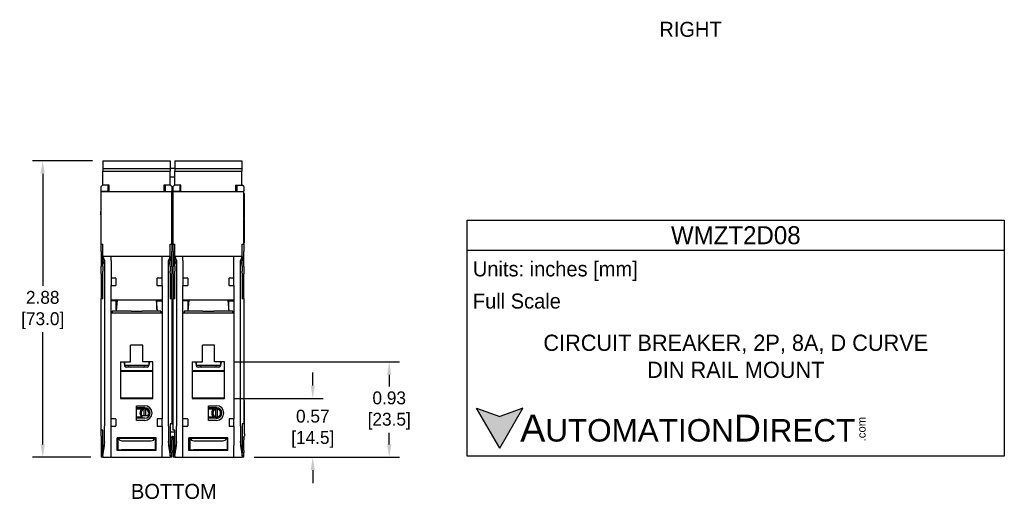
# Model space of a CAD drawing. Header units: inches. Extents: x 639.8 to 649.6, y 477.2 to 487.7.
# Tile 1 of 10: x 639.8 to 649.3, y 477.2 to 481.9. Entities that reach past the tile are written whole.
import ezdxf

# ---------------------------------------------------------------- set-up
doc = ezdxf.new("R2010")
doc.units = ezdxf.units.IN
doc.header["$LTSCALE"] = 8
doc.header["$MEASUREMENT"] = 0
doc.layers.add('Dimensions', color=140, linetype='Continuous')
doc.layers.add('Text', color=140, linetype='Continuous')
doc.styles.add('\\M+2ABAC\\M+2A6A11', font='txt')
doc.dimstyles.get("Standard").update_dxf_attribs({"dimtxt": 0.125, "dimasz": 0.125, "dimexe": 0.1, "dimexo": 0.1, "dimgap": 0.05, "dimtad": 0, "dimtih": 1, "dimtoh": 1, "dimzin": 0, "dimdsep": 46, "dimtxsty": 'Standard', "dimcen": 0, "dimclrd": 256, "dimclre": 256, "dimclrt": 256, "dimadec": 0, "dimazin": 0, "dimtfac": 1, "dimtofl": 0, "dimtmove": 0, "dimatfit": 3, "dimfxl": 0, "dimtolj": 1, "dimtzin": 0, "dimarcsym": 0})

# ---------------------------------------------------------------- blocks, each defined once
blk = doc.blocks.new('*D0')
at = {"layer": 'DEFPOINTS', "color": 0}
for p in [(639.9929, 480.4965), (640.5771, 480.4965), (640.5613, 477.6209)]:
    blk.add_point(p, dxfattribs=at)
at = {"layer": 'Dimensions', "lineweight": -2}
for p, q in [((640.4771, 480.4965), (639.8929, 480.4965)), ((639.9929, 480.3715), (639.9929, 479.2837)), ((639.9929, 477.7459), (639.9929, 478.8337)), ((640.4613, 477.6209), (639.8929, 477.6209))]:
    blk.add_line(p, q, dxfattribs=at)
at = {"layer": 'Dimensions'}
for points in [[(639.972, 480.3715), (640.0137, 480.3715), (639.9929, 480.4965)], [(639.972, 477.7459), (640.0137, 477.7459), (639.9929, 477.6209)]]:
    blk.add_solid(points, dxfattribs=at)
at = {"layer": 'Dimensions', "char_height": 0.125, "attachment_point": 5}
for s, insert in [('\\A1;2.88', (639.9929, 479.1712)), ('\\A1;[73.0]', (639.9929, 478.9462))]:
    blk.add_mtext(s, dxfattribs=dict(at, insert=insert))
blk = doc.blocks.new('*D1')
at = {"layer": 'DEFPOINTS', "color": 0}
for p in [(641.7582, 478.1917), (642.6131, 478.1917), (641.9432, 477.6209)]:
    blk.add_point(p, dxfattribs=at)
at = {"layer": 'Dimensions', "lineweight": -2}
for p, q in [((642.6131, 478.3167), (642.6131, 478.4417)), ((641.8582, 478.1917), (642.7131, 478.1917)), ((642.0432, 477.6209), (642.7131, 477.6209)), ((642.6131, 477.4959), (642.6131, 477.3709))]:
    blk.add_line(p, q, dxfattribs=at)
at = {"layer": 'Dimensions'}
for points in [[(642.5923, 478.3167), (642.6339, 478.3167), (642.6131, 478.1917)], [(642.5923, 477.4959), (642.6339, 477.4959), (642.6131, 477.6209)]]:
    blk.add_solid(points, dxfattribs=at)
at = {"layer": 'Dimensions', "char_height": 0.125, "attachment_point": 5}
for s, insert in [('\\A1;0.57', (642.6131, 478.0188)), ('\\A1;[14.5]', (642.6131, 477.7938))]:
    blk.add_mtext(s, dxfattribs=dict(at, insert=insert))
blk = doc.blocks.new('*D2')
at = {"layer": 'DEFPOINTS', "color": 0}
for p in [(641.7582, 478.5461), (643.3546, 478.5461), (641.9432, 477.6209)]:
    blk.add_point(p, dxfattribs=at)
at = {"layer": 'Dimensions', "lineweight": -2}
for p, q in [((641.8582, 478.5461), (643.4546, 478.5461)), ((643.3546, 478.4211), (643.3546, 478.3085)), ((643.3546, 477.7459), (643.3546, 477.8585)), ((642.0432, 477.6209), (643.4546, 477.6209))]:
    blk.add_line(p, q, dxfattribs=at)
at = {"layer": 'Dimensions'}
for points in [[(643.3338, 478.4211), (643.3754, 478.4211), (643.3546, 478.5461)], [(643.3338, 477.7459), (643.3754, 477.7459), (643.3546, 477.6209)]]:
    blk.add_solid(points, dxfattribs=at)
at = {"layer": 'Dimensions', "char_height": 0.125, "attachment_point": 5}
for s, insert in [('\\A1;0.93', (643.3546, 478.196)), ('\\A1;[23.5]', (643.3546, 477.971))]:
    blk.add_mtext(s, dxfattribs=dict(at, insert=insert))

msp = doc.modelspace()

# ---------------------------------------------------------------- hatches: boundary and pattern name
at = {"layer": 'Text'}
msp.add_hatch(color=256, dxfattribs=at).paths.add_polyline_path([(644.4268, 477.7085), (644.6515, 478.0976), (644.4268, 478.0158), (644.2021, 478.0976)])

# ---------------------------------------------------------------- linework, layer by layer
for p, q in [((640.5771, 480.4965), (640.5771, 480.4224)), ((640.5771, 480.4965), (641.2286, 480.4965)), ((640.5771, 480.4224), (640.5771, 480.3947)), ((640.5771, 480.4224), (641.2286, 480.4224)), ((641.2286, 480.4965), (641.2286, 480.4224)), ((641.2286, 480.4261), (641.2739, 480.4261)), ((641.2286, 480.4224), (641.2286, 480.3947)), ((641.2739, 480.4965), (641.9255, 480.4965)), ((641.2739, 480.4965), (641.2739, 480.4224)), ((641.2739, 480.4224), (641.9255, 480.4224)), ((641.2739, 480.4224), (641.2739, 480.3947)), ((641.9255, 480.4965), (641.9255, 480.4224)), ((641.9255, 480.4224), (641.9255, 480.3947)), ((640.5771, 480.3947), (641.2286, 480.3947)), ((640.5771, 480.2598), (640.5771, 480.3947)), ((641.2286, 480.2598), (641.2286, 480.3947)), ((641.2286, 480.3395), (641.2739, 480.3395)), ((641.2739, 480.3947), (641.9255, 480.3947)), ((641.2739, 480.2598), (641.2739, 480.3947)), ((641.9255, 480.2598), (641.9255, 480.3947)), ((640.5613, 480.2469), (640.5771, 480.2626)), ((640.5613, 480.206), (640.5613, 480.2469)), ((640.6361, 480.2598), (640.5771, 480.2598)), ((640.6282, 480.206), (640.6282, 480.2598)), ((640.6361, 480.2528), (640.6282, 480.2528)), ((640.6361, 480.1996), (640.6361, 480.2598)), ((641.1676, 480.2598), (641.1676, 480.1996)), ((641.2286, 480.2598), (641.1676, 480.2598)), ((641.1794, 480.2547), (641.1676, 480.2547)), ((641.1794, 480.2598), (641.1794, 480.206)), ((641.2463, 480.2469), (641.2286, 480.2646)), ((641.2463, 480.2469), (641.2463, 480.206)), ((641.2582, 480.2469), (641.2739, 480.2626)), ((641.2582, 480.206), (641.2582, 480.2469)), ((641.333, 480.2598), (641.2739, 480.2598)), ((641.3251, 480.206), (641.3251, 480.2598)), ((641.333, 480.2528), (641.3251, 480.2528)), ((641.333, 480.1996), (641.333, 480.2598)), ((641.8645, 480.2598), (641.8645, 480.1996)), ((641.8645, 480.2598), (641.9255, 480.2598)), ((641.8763, 480.2547), (641.8645, 480.2547)), ((641.8763, 480.2598), (641.8763, 480.206)), ((641.9432, 480.2469), (641.9255, 480.2646)), ((641.9432, 480.2469), (641.9432, 480.206)), ((640.5554, 480.1583), (640.5554, 480.0061)), ((640.5613, 480.1583), (640.5554, 480.1583)), ((640.5613, 480.1996), (640.5613, 480.206)), ((640.5613, 480.1996), (641.2463, 480.1996)), ((640.5613, 480.1209), (640.5613, 480.1996)), ((640.5613, 480.1996), (640.5613, 480.1996)), ((640.6282, 480.1996), (640.5613, 480.1996)), ((640.5613, 479.6878), (640.5613, 480.1209)), ((640.6282, 480.1996), (640.6282, 480.206)), ((640.6282, 480.1996), (640.6282, 480.1996)), ((641.1794, 480.1996), (641.1794, 480.206)), ((641.2463, 480.1996), (641.2463, 480.206)), ((641.2463, 480.1209), (641.2463, 480.1996)), ((641.2463, 480.1799), (641.2523, 480.1799)), ((641.2463, 479.6878), (641.2463, 480.1209)), ((641.2523, 479.9738), (641.2523, 480.1799)), ((641.2582, 480.1583), (641.2523, 480.1583)), ((641.2582, 480.1996), (641.2582, 480.206)), ((641.2582, 480.1996), (641.9432, 480.1996)), ((641.2582, 480.1209), (641.2582, 480.1996)), ((641.3251, 480.1996), (641.2582, 480.1996)), ((641.2582, 480.1996), (641.2582, 480.1996)), ((641.2582, 479.6878), (641.2582, 480.1209)), ((641.3251, 480.1996), (641.3251, 480.206)), ((641.3251, 480.1996), (641.3251, 480.1996)), ((641.8763, 480.1996), (641.8763, 480.206)), ((641.9432, 480.1996), (641.9432, 480.206)), ((641.9432, 480.1209), (641.9432, 480.1996)), ((641.9432, 480.1799), (641.9491, 480.1799)), ((641.9432, 479.6878), (641.9432, 480.1209)), ((641.9491, 479.9437), (641.9491, 480.1799)), ((640.5554, 479.9738), (640.5554, 480.0061)), ((640.5613, 480.0061), (640.5554, 480.0061)), ((640.5554, 479.9738), (640.5554, 479.9437)), ((640.5613, 479.9738), (640.5554, 479.9738)), ((640.5613, 479.9437), (640.5554, 479.9437)), ((640.5554, 479.9358), (640.5554, 479.6996)), ((640.5613, 479.9358), (640.5554, 479.9358)), ((641.2463, 479.9437), (641.2582, 479.9437)), ((641.2582, 479.9358), (641.2463, 479.9358)), ((641.2582, 480.0061), (641.2523, 480.0061)), ((641.2582, 479.9738), (641.2523, 479.9738)), ((641.9432, 479.9437), (641.9491, 479.9437)), ((641.9432, 479.9358), (641.9491, 479.9358)), ((641.9491, 479.6996), (641.9491, 479.9358)), ((640.5613, 479.6996), (640.5554, 479.6996)), ((640.5613, 479.6169), (640.5613, 479.6878)), ((640.5613, 479.6878), (640.5771, 479.6878)), ((640.5771, 479.5697), (640.5771, 479.6878)), ((641.2306, 479.5697), (641.2306, 479.6878)), ((641.2306, 479.6878), (641.2463, 479.6878)), ((641.2582, 479.6996), (641.2463, 479.6996)), ((641.2463, 479.6878), (641.2463, 479.6169)), ((641.2582, 479.6169), (641.2582, 479.6878)), ((641.2582, 479.6878), (641.2739, 479.6878)), ((641.2739, 479.5697), (641.2739, 479.6878)), ((641.9274, 479.6878), (641.9432, 479.6878)), ((641.9274, 479.5697), (641.9274, 479.6878)), ((641.9432, 479.6996), (641.9491, 479.6996)), ((641.9432, 479.6878), (641.9432, 479.6169)), ((640.5613, 479.6169), (640.5613, 479.4725)), ((641.2306, 479.5697), (640.5771, 479.5697)), ((640.5771, 479.5697), (640.5771, 479.5695)), ((640.5771, 479.5669), (640.5771, 479.5695)), ((640.5771, 479.55), (640.5771, 479.5669)), ((640.5771, 479.5669), (640.5928, 479.5295)), ((640.5771, 479.4752), (640.5771, 479.55)), ((640.5771, 479.55), (640.5772, 479.5275)), ((640.6558, 479.5295), (640.6558, 479.5695)), ((641.1519, 479.5295), (641.1519, 479.5695)), ((641.2306, 479.5669), (641.2148, 479.5295)), ((641.2306, 479.55), (641.2304, 479.5275)), ((641.2306, 479.5697), (641.2306, 479.5695)), ((641.2306, 479.5669), (641.2306, 479.5695)), ((641.2306, 479.5669), (641.2306, 479.55)), ((641.2306, 479.4752), (641.2306, 479.55)), ((641.2463, 479.4725), (641.2463, 479.6169)), ((641.2582, 479.6169), (641.2582, 479.4725)), ((641.9274, 479.5697), (641.2739, 479.5697)), ((641.2739, 479.5697), (641.2739, 479.5695)), ((641.2739, 479.5669), (641.2739, 479.5695)), ((641.2739, 479.5669), (641.2897, 479.5295)), ((641.2739, 479.55), (641.2739, 479.5669)), ((641.2739, 479.55), (641.2741, 479.5275)), ((641.2739, 479.4752), (641.2739, 479.55)), ((641.3526, 479.5295), (641.3526, 479.5695)), ((641.8487, 479.5295), (641.8487, 479.5695)), ((641.9274, 479.5669), (641.9117, 479.5295)), ((641.9274, 479.55), (641.9273, 479.5275)), ((641.9274, 479.5697), (641.9274, 479.5695)), ((641.9274, 479.5669), (641.9274, 479.5695)), ((641.9274, 479.5669), (641.9274, 479.55)), ((641.9274, 479.4752), (641.9274, 479.55)), ((641.9432, 479.4725), (641.9432, 479.6169)), ((640.5613, 479.3999), (640.5613, 479.4725)), ((640.5771, 479.4752), (640.5771, 479.4259)), ((640.5772, 479.5275), (640.5928, 479.4905)), ((640.5928, 479.5295), (640.5928, 479.3344)), ((640.6558, 479.5295), (640.6558, 479.3571)), ((641.1519, 479.3571), (641.1519, 479.5295)), ((641.2148, 479.3344), (641.2148, 479.5295)), ((641.2148, 479.4905), (641.2304, 479.5275)), ((641.2306, 479.4752), (641.2306, 479.4259)), ((641.2463, 479.4725), (641.2463, 479.3999)), ((641.2582, 479.3999), (641.2582, 479.4725)), ((641.2739, 479.4752), (641.2739, 479.4259)), ((641.2741, 479.5275), (641.2897, 479.4905)), ((641.2897, 479.5295), (641.2897, 479.3344)), ((641.3526, 479.5295), (641.3526, 479.3571)), ((641.8487, 479.3571), (641.8487, 479.5295)), ((641.9117, 479.3344), (641.9117, 479.5295)), ((641.9117, 479.4905), (641.9273, 479.5275)), ((641.9274, 479.4752), (641.9274, 479.4259)), ((641.9432, 479.4725), (641.9432, 479.3999)), ((640.5613, 479.3999), (640.5613, 479.1624)), ((640.5771, 479.4053), (640.5771, 479.4259)), ((640.5771, 479.1563), (640.5771, 479.4053)), ((640.6559, 479.3571), (640.6558, 479.3571)), ((640.703, 479.3571), (640.6559, 479.3571)), ((640.703, 479.3571), (640.703, 479.2862)), ((641.1517, 479.3571), (641.1046, 479.3571)), ((641.1046, 479.2862), (641.1046, 479.3571)), ((641.1517, 479.3571), (641.1519, 479.3571)), ((641.2306, 479.4053), (641.2306, 479.4259)), ((641.2306, 479.4053), (641.2306, 479.1563)), ((641.2463, 479.1624), (641.2463, 479.3999)), ((641.2582, 479.3999), (641.2582, 479.1624)), ((641.2739, 479.4053), (641.2739, 479.4259)), ((641.2739, 479.1563), (641.2739, 479.4053)), ((641.3528, 479.3571), (641.3526, 479.3571)), ((641.3999, 479.3571), (641.3528, 479.3571)), ((641.3999, 479.3571), (641.3999, 479.2862)), ((641.8015, 479.2862), (641.8015, 479.3571)), ((641.8486, 479.3571), (641.8015, 479.3571)), ((641.8486, 479.3571), (641.8487, 479.3571)), ((641.9274, 479.4053), (641.9274, 479.4259)), ((641.9274, 479.4053), (641.9274, 479.1563)), ((641.9432, 479.1624), (641.9432, 479.3999)), ((640.5928, 479.3344), (640.5928, 477.9232)), ((640.6558, 479.3344), (640.6558, 479.2862)), ((640.6558, 477.9949), (640.6558, 479.2862)), ((640.6558, 479.2862), (640.703, 479.2862)), ((641.1046, 479.2862), (641.1519, 479.2862)), ((641.1519, 479.2862), (641.1519, 479.3344)), ((641.1519, 479.2862), (641.1519, 477.9949)), ((641.2148, 477.9232), (641.2148, 479.3344)), ((641.2897, 479.3344), (641.2897, 477.9232)), ((641.3526, 479.3344), (641.3526, 479.2862)), ((641.3526, 477.9949), (641.3526, 479.2862)), ((641.3526, 479.2862), (641.3999, 479.2862)), ((641.8015, 479.2862), (641.8487, 479.2862)), ((641.8487, 479.2862), (641.8487, 479.3344)), ((641.8487, 479.2862), (641.8487, 477.9949)), ((641.9117, 477.9232), (641.9117, 479.3344)), ((640.5613, 479.1563), (640.5613, 479.1624)), ((641.2463, 479.1624), (641.2463, 479.1563)), ((641.2582, 479.1563), (641.2582, 479.1624)), ((641.9432, 479.1624), (641.9432, 479.1563)), ((640.5613, 477.8847), (640.5613, 479.1563)), ((640.5771, 479.1563), (640.5613, 479.1563)), ((641.1519, 479.1445), (640.6558, 479.1445)), ((640.707, 479.1374), (640.6558, 479.1374)), ((640.7149, 479.1445), (640.7056, 479.0382)), ((640.707, 479.1445), (640.707, 479.1374)), ((640.707, 479.0539), (640.707, 479.1374)), ((641.0928, 479.1445), (641.1021, 479.0382)), ((641.1007, 479.1374), (641.1007, 479.1445)), ((641.1007, 479.0539), (641.1007, 479.1374)), ((641.1007, 479.1374), (641.1519, 479.1374)), ((641.2463, 479.1563), (641.2306, 479.1563)), ((641.2463, 479.1563), (641.2463, 477.9437)), ((641.2739, 479.1563), (641.2582, 479.1563)), ((641.2582, 477.8847), (641.2582, 479.1563)), ((641.8487, 479.1445), (641.3526, 479.1445)), ((641.4038, 479.1374), (641.3526, 479.1374)), ((641.4117, 479.1445), (641.4024, 479.0382)), ((641.4038, 479.1445), (641.4038, 479.1374)), ((641.4038, 479.0539), (641.4038, 479.1374)), ((641.7896, 479.1445), (641.7989, 479.0382)), ((641.7975, 479.1374), (641.7975, 479.1445)), ((641.7975, 479.1374), (641.8487, 479.1374)), ((641.7975, 479.0539), (641.7975, 479.1374)), ((641.9432, 479.1563), (641.9274, 479.1563)), ((641.9432, 479.1563), (641.9432, 477.9437)), ((641.1519, 479.0185), (640.6558, 479.0185)), ((640.8506, 479.0382), (640.6676, 479.0382)), ((640.6676, 479.0382), (640.6676, 479.0303)), ((640.6676, 479.0303), (640.6676, 479.0185)), ((640.8506, 479.0382), (640.9571, 479.0382)), ((641.14, 479.0382), (640.9571, 479.0382)), ((641.14, 479.0382), (641.14, 479.0303)), ((641.14, 479.0303), (641.14, 479.0185)), ((641.8487, 479.0185), (641.3526, 479.0185)), ((641.3645, 479.0382), (641.3645, 479.0303)), ((641.5474, 479.0382), (641.3645, 479.0382)), ((641.3645, 479.0303), (641.3645, 479.0185)), ((641.5474, 479.0382), (641.6539, 479.0382)), ((641.8369, 479.0382), (641.6539, 479.0382)), ((641.8369, 479.0382), (641.8369, 479.0303)), ((641.8369, 479.0303), (641.8369, 479.0185)), ((640.8448, 478.5461), (640.8448, 478.7075)), ((640.9629, 478.7075), (640.8448, 478.7075)), ((640.9629, 478.5461), (640.9629, 478.7075)), ((641.5416, 478.5461), (641.5416, 478.7075)), ((641.6597, 478.7075), (641.5416, 478.7075)), ((641.6597, 478.5461), (641.6597, 478.7075)), ((640.7463, 478.5461), (640.7463, 478.1917)), ((640.7463, 478.5461), (640.8448, 478.5461)), ((640.7797, 478.5461), (640.7857, 478.5151)), ((640.7857, 478.5315), (640.7825, 478.5315)), ((640.7857, 478.5461), (640.7857, 478.5117)), ((640.7857, 478.5117), (640.7864, 478.5117)), ((640.7864, 478.5117), (640.7872, 478.5076)), ((641.0211, 478.5106), (640.7866, 478.5106)), ((641.005, 478.4949), (640.8026, 478.4949)), ((641.0613, 478.5461), (640.9629, 478.5461)), ((641.0213, 478.5117), (641.0205, 478.5076)), ((641.0219, 478.5117), (641.0213, 478.5117)), ((641.0279, 478.5461), (641.0219, 478.5151)), ((641.0219, 478.5461), (641.0219, 478.5117)), ((641.0219, 478.5315), (641.0251, 478.5315)), ((641.0613, 478.1917), (641.0613, 478.5461)), ((641.4432, 478.5461), (641.4432, 478.1917)), ((641.4432, 478.5461), (641.5416, 478.5461)), ((641.4766, 478.5461), (641.4826, 478.5151)), ((641.4826, 478.5315), (641.4794, 478.5315)), ((641.4826, 478.5461), (641.4826, 478.5117)), ((641.4826, 478.5117), (641.4832, 478.5117)), ((641.4832, 478.5117), (641.484, 478.5076)), ((641.7179, 478.5106), (641.4834, 478.5106)), ((641.7019, 478.4949), (641.4995, 478.4949)), ((641.7582, 478.5461), (641.6597, 478.5461)), ((641.7181, 478.5117), (641.7173, 478.5076)), ((641.7188, 478.5117), (641.7181, 478.5117)), ((641.7188, 478.5461), (641.7188, 478.5117)), ((641.7248, 478.5461), (641.7188, 478.5151)), ((641.7188, 478.5315), (641.722, 478.5315)), ((641.7582, 478.1917), (641.7582, 478.5461)), ((640.7463, 478.4555), (641.0613, 478.4555)), ((641.0595, 478.4594), (640.7482, 478.4594)), ((641.4432, 478.4555), (641.7582, 478.4555)), ((641.7563, 478.4594), (641.445, 478.4594)), ((640.5554, 478.1721), (640.5554, 478.0618)), ((640.5613, 478.1721), (640.5554, 478.1721)), ((641.0613, 478.1937), (640.7463, 478.1937)), ((640.7463, 478.1917), (641.0613, 478.1917)), ((640.9038, 477.9791), (640.9038, 478.1209)), ((640.9038, 478.1209), (640.9826, 478.1209)), ((641.2463, 478.1721), (641.2582, 478.1721)), ((641.7582, 478.1937), (641.4432, 478.1937)), ((641.4432, 478.1917), (641.7582, 478.1917)), ((641.6007, 477.9791), (641.6007, 478.1209)), ((641.6007, 478.1209), (641.6794, 478.1209)), ((641.9432, 478.1721), (641.9491, 478.1721)), ((641.9491, 478.0618), (641.9491, 478.1721)), ((640.5554, 478.0618), (640.5554, 477.9437)), ((640.5613, 478.0618), (640.5554, 478.0618)), ((640.9826, 478.1012), (640.9038, 478.1012)), ((640.9038, 478.0894), (640.955, 478.0894)), ((640.9538, 478.0225), (640.9538, 477.9988)), ((641.0257, 478.0225), (640.9538, 478.0225)), ((640.9767, 478.0986), (640.9767, 478.0866)), ((640.9767, 478.0225), (640.9767, 478.0866)), ((640.9924, 478.0866), (640.9924, 478.0986)), ((640.9924, 478.0225), (640.9924, 478.0866)), ((641.0141, 478.0894), (641.0153, 478.0894)), ((641.2463, 478.0618), (641.2582, 478.0618)), ((641.6794, 478.1012), (641.6007, 478.1012)), ((641.6007, 478.0894), (641.6519, 478.0894)), ((641.6735, 478.0986), (641.6735, 478.0866)), ((641.6735, 478.0134), (641.6735, 478.0866)), ((641.6893, 478.0866), (641.6893, 478.0986)), ((641.6893, 478.0134), (641.6893, 478.0866)), ((641.7109, 478.0894), (641.7121, 478.0894)), ((641.9432, 478.0618), (641.9491, 478.0618)), ((641.9491, 477.9437), (641.9491, 478.0618)), ((640.5554, 477.9437), (640.5554, 477.8666)), ((640.5613, 477.9437), (640.5554, 477.9437)), ((640.5928, 477.7353), (640.5928, 477.9232)), ((640.6558, 477.924), (640.6558, 477.9949)), ((640.703, 477.9949), (640.6558, 477.9949)), ((640.6558, 477.9232), (640.6558, 477.924)), ((640.6558, 477.924), (640.703, 477.924)), ((640.6558, 477.7353), (640.6558, 477.9232)), ((640.703, 477.9949), (640.703, 477.924)), ((640.9538, 478.0106), (640.9038, 478.0106)), ((640.9826, 477.9988), (640.9038, 477.9988)), ((640.9826, 477.9791), (640.9038, 477.9791)), ((641.1046, 477.9949), (641.1046, 477.924)), ((641.1519, 477.9949), (641.1046, 477.9949)), ((641.1046, 477.924), (641.1519, 477.924)), ((641.1519, 477.924), (641.1519, 477.9949)), ((641.1519, 477.924), (641.1519, 477.9232)), ((641.1519, 477.9232), (641.1519, 477.7353)), ((641.2148, 477.9232), (641.2148, 477.7353)), ((641.2306, 477.9437), (641.2306, 477.6602)), ((641.2463, 477.9437), (641.2306, 477.9437)), ((641.2463, 477.9437), (641.2582, 477.9437)), ((641.2897, 477.7353), (641.2897, 477.9232)), ((641.3526, 477.924), (641.3526, 477.9949)), ((641.3999, 477.9949), (641.3526, 477.9949)), ((641.3526, 477.9232), (641.3526, 477.924)), ((641.3526, 477.924), (641.3999, 477.924)), ((641.3526, 477.7353), (641.3526, 477.9232)), ((641.3999, 477.9949), (641.3999, 477.924)), ((641.6519, 478.0106), (641.6007, 478.0106)), ((641.6794, 477.9988), (641.6007, 477.9988)), ((641.6794, 477.9791), (641.6007, 477.9791)), ((641.6735, 478.0134), (641.6735, 478.0014)), ((641.6893, 478.0014), (641.6893, 478.0134)), ((641.7109, 478.0106), (641.7121, 478.0106)), ((641.8015, 477.9949), (641.8015, 477.924)), ((641.8487, 477.9949), (641.8015, 477.9949)), ((641.8015, 477.924), (641.8487, 477.924)), ((641.8487, 477.924), (641.8487, 477.9949)), ((641.8487, 477.924), (641.8487, 477.9232)), ((641.8487, 477.9232), (641.8487, 477.7353)), ((641.9117, 477.9232), (641.9117, 477.7353)), ((641.9432, 477.9437), (641.9274, 477.9437)), ((641.9274, 477.9437), (641.9274, 477.6602)), ((641.9432, 477.9437), (641.9491, 477.9437)), ((641.9491, 477.8666), (641.9491, 477.9437)), ((640.5554, 477.8666), (640.5554, 477.8473)), ((640.5554, 477.8473), (640.5554, 477.8256)), ((640.5613, 477.8256), (640.5554, 477.8256)), ((640.5771, 477.8847), (640.5613, 477.8847)), ((640.5613, 477.8256), (640.5613, 477.8099)), ((640.5771, 477.6602), (640.5771, 477.8847)), ((641.2739, 477.865), (641.2306, 477.865)), ((641.2463, 477.8256), (641.2463, 477.8099)), ((641.2463, 477.8256), (641.2582, 477.8256)), ((641.2739, 477.8847), (641.2582, 477.8847)), ((641.2582, 477.8256), (641.2582, 477.8099)), ((641.2739, 477.6602), (641.2739, 477.8847)), ((641.9432, 477.8256), (641.9491, 477.8256)), ((641.9432, 477.8256), (641.9432, 477.8099)), ((641.9491, 477.8473), (641.9491, 477.8666)), ((641.9491, 477.8473), (641.9491, 477.8256)), ((640.5613, 477.8099), (640.5613, 477.7902)), ((640.5771, 477.8099), (640.5613, 477.8099)), ((640.5613, 477.7902), (640.5613, 477.6878)), ((640.5771, 477.6338), (640.5928, 477.7353)), ((640.5928, 477.7729), (640.5772, 477.6725)), ((640.6558, 477.6227), (640.6558, 477.7353)), ((641.0928, 477.8099), (640.7148, 477.8099)), ((640.7148, 477.6878), (640.7148, 477.8099)), ((640.7148, 477.8049), (640.7227, 477.8049)), ((640.7227, 477.8049), (640.726, 477.8049)), ((640.7227, 477.8049), (640.7227, 477.6927)), ((640.726, 477.8049), (641.0816, 477.8049)), ((640.7621, 477.7813), (641.0456, 477.7813)), ((640.8645, 477.8099), (640.8645, 477.8049)), ((640.9432, 477.8099), (640.9432, 477.8049)), ((641.0849, 477.8049), (641.0816, 477.8049)), ((641.0928, 477.8049), (641.0849, 477.8049)), ((641.0849, 477.8049), (641.0849, 477.6927)), ((641.0928, 477.6878), (641.0928, 477.8099)), ((641.1519, 477.6227), (641.1519, 477.7353)), ((641.2304, 477.6725), (641.2148, 477.7729)), ((641.2148, 477.7353), (641.2306, 477.6338)), ((641.2463, 477.8099), (641.2306, 477.8099)), ((641.2463, 477.8099), (641.2463, 477.7902)), ((641.2463, 477.6878), (641.2463, 477.7902)), ((641.2739, 477.8099), (641.2582, 477.8099)), ((641.2582, 477.8099), (641.2582, 477.7902)), ((641.2582, 477.7902), (641.2582, 477.6878)), ((641.2739, 477.6338), (641.2897, 477.7353)), ((641.2897, 477.7729), (641.2741, 477.6725)), ((641.3526, 477.6227), (641.3526, 477.7353)), ((641.7897, 477.8099), (641.4117, 477.8099)), ((641.4117, 477.6878), (641.4117, 477.8099)), ((641.4117, 477.8049), (641.4196, 477.8049)), ((641.4196, 477.8049), (641.4229, 477.8049)), ((641.4196, 477.8049), (641.4196, 477.6927)), ((641.4229, 477.8049), (641.7785, 477.8049)), ((641.4589, 477.7813), (641.7424, 477.7813)), ((641.5613, 477.8099), (641.5613, 477.8049)), ((641.64, 477.8099), (641.64, 477.8049)), ((641.7818, 477.8049), (641.7785, 477.8049)), ((641.7818, 477.8049), (641.7818, 477.6927)), ((641.7897, 477.8049), (641.7818, 477.8049)), ((641.7897, 477.6878), (641.7897, 477.8099)), ((641.8487, 477.6227), (641.8487, 477.7353)), ((641.9273, 477.6725), (641.9117, 477.7729)), ((641.9117, 477.7353), (641.9274, 477.6338)), ((641.9432, 477.8099), (641.9274, 477.8099)), ((641.9432, 477.8099), (641.9432, 477.7902)), ((641.9432, 477.6878), (641.9432, 477.7902)), ((640.5613, 477.6878), (640.5613, 477.6681)), ((640.5613, 477.6681), (640.5613, 477.6209)), ((640.5613, 477.6681), (640.5771, 477.6681)), ((640.5771, 477.6602), (640.5772, 477.6725)), ((640.5771, 477.6338), (640.5771, 477.6602)), ((640.5771, 477.6338), (640.5771, 477.6227)), ((640.7148, 477.6927), (640.7227, 477.6927)), ((641.0928, 477.6878), (640.7148, 477.6878)), ((640.7227, 477.6927), (640.7621, 477.6927)), ((640.7503, 477.6927), (640.7503, 477.6878)), ((641.0456, 477.6927), (640.7621, 477.6927)), ((640.8448, 477.6878), (640.8448, 477.6927)), ((640.9629, 477.6878), (640.9629, 477.6927)), ((641.0849, 477.6927), (641.0456, 477.6927)), ((641.0574, 477.6878), (641.0574, 477.6927)), ((641.0928, 477.6927), (641.0849, 477.6927)), ((641.2306, 477.6602), (641.2304, 477.6725)), ((641.2306, 477.6681), (641.2463, 477.6681)), ((641.2306, 477.6338), (641.2306, 477.6602)), ((641.2306, 477.6338), (641.2306, 477.6227)), ((641.2463, 477.6878), (641.2463, 477.6681)), ((641.2463, 477.6209), (641.2463, 477.6681)), ((641.2582, 477.6878), (641.2582, 477.6681)), ((641.2582, 477.6681), (641.2739, 477.6681)), ((641.2582, 477.6681), (641.2582, 477.6209)), ((641.2739, 477.6602), (641.2741, 477.6725)), ((641.2739, 477.6338), (641.2739, 477.6602)), ((641.2739, 477.6338), (641.2739, 477.6227)), ((641.4117, 477.6927), (641.4196, 477.6927)), ((641.7897, 477.6878), (641.4117, 477.6878)), ((641.4196, 477.6927), (641.4589, 477.6927)), ((641.4471, 477.6927), (641.4471, 477.6878)), ((641.7424, 477.6927), (641.4589, 477.6927)), ((641.5416, 477.6878), (641.5416, 477.6927)), ((641.6597, 477.6878), (641.6597, 477.6927)), ((641.7818, 477.6927), (641.7424, 477.6927)), ((641.7542, 477.6878), (641.7542, 477.6927)), ((641.7897, 477.6927), (641.7818, 477.6927)), ((641.9274, 477.6602), (641.9273, 477.6725)), ((641.9274, 477.6681), (641.9432, 477.6681)), ((641.9274, 477.6338), (641.9274, 477.6602)), ((641.9274, 477.6338), (641.9274, 477.6227)), ((641.9432, 477.6878), (641.9432, 477.6681)), ((641.9432, 477.6209), (641.9432, 477.6681)), ((640.5771, 477.6209), (640.5613, 477.6209)), ((640.5771, 477.6209), (640.5771, 477.6227)), ((640.5771, 477.6209), (641.2306, 477.6209)), ((641.2306, 477.6209), (641.2306, 477.6227)), ((641.2463, 477.6209), (641.2306, 477.6209)), ((641.2739, 477.6209), (641.2582, 477.6209)), ((641.2739, 477.6209), (641.2739, 477.6227)), ((641.2739, 477.6209), (641.9274, 477.6209)), ((641.9274, 477.6209), (641.9274, 477.6227)), ((641.9432, 477.6209), (641.9274, 477.6209))]:
    msp.add_line(p, q)
for centre, radius, start, end in [((640.6873, 479.0303), 0.0197, 180, 216.8699), ((641.1204, 479.0303), 0.0197, 323.1301, 0), ((641.3841, 479.0303), 0.0197, 180, 216.8699), ((641.8172, 479.0303), 0.0197, 323.1301, 0), ((640.8026, 478.5106), 0.0157, 191, 270), ((640.8408, 478.5106), 0.0157, 180, 270), ((640.9668, 478.5106), 0.0157, 270, 0), ((641.005, 478.5106), 0.0157, 270, 349), ((641.4995, 478.5106), 0.0157, 191, 270), ((641.5377, 478.5106), 0.0157, 180, 270), ((641.6637, 478.5106), 0.0157, 270, 0), ((641.7019, 478.5106), 0.0157, 270, 349), ((640.8026, 478.5106), 0.0748, 221.19331, 223.2874), ((641.005, 478.5106), 0.0748, 316.7126, 318.80669), ((641.4995, 478.5106), 0.0748, 221.19331, 223.2874), ((641.7019, 478.5106), 0.0748, 316.7126, 318.80669), ((640.9826, 478.05), 0.0709, 270, 90), ((641.6794, 478.05), 0.0709, 270, 90), ((640.9845, 478.05), 0.0492, 99.2069, 231.39117), ((640.9845, 478.05), 0.0374, 102.1532, 227.4631), ((640.9845, 478.05), 0.0492, 80.7931, 99.2069), ((640.9826, 478.05), 0.0512, 270, 90), ((640.9845, 478.05), 0.0492, 325.9442, 80.7931), ((640.9845, 478.05), 0.0374, 312.5369, 77.8468), ((641.6814, 478.05), 0.0492, 99.2069, 260.7931), ((641.6814, 478.05), 0.0374, 102.1532, 257.8468), ((641.6814, 478.05), 0.0492, 80.7931, 99.2069), ((641.6794, 478.05), 0.0512, 270, 90), ((641.6814, 478.05), 0.0492, 279.2069, 80.7931), ((641.6814, 478.05), 0.0374, 282.1532, 77.8468), ((641.6814, 478.05), 0.0492, 260.7931, 279.2069), ((640.7621, 477.8207), 0.0394, 203.57818, 270), ((641.0456, 477.8207), 0.0394, 270, 336.42182), ((641.4589, 477.8207), 0.0394, 203.57818, 270), ((641.7424, 477.8207), 0.0394, 270, 336.42182)]:
    msp.add_arc(centre, radius, start, end)
for centre, major_axis, start_param, end_param in [((640.6755, 479.3344), (0, -0.1969), 4.596938, 4.712389), ((641.1322, 479.3344), (0, 0.1969), 4.712389, 4.82784), ((641.3723, 479.3344), (0, -0.1969), 4.596938, 4.712389), ((641.829, 479.3344), (0, 0.1969), 4.712389, 4.82784)]:
    msp.add_ellipse(centre, major_axis=major_axis, ratio=0.1, start_param=start_param, end_param=end_param)
for p, q in [((644.112, 479.9191), (649.3222, 479.9191)), ((644.112, 477.6311), (644.112, 479.9191)), ((649.3222, 479.9191), (649.3222, 477.6311)), ((644.112, 479.6282), (649.3222, 479.6282)), ((644.4268, 477.7085), (644.2021, 478.0976)), ((644.2021, 478.0976), (644.4268, 478.0158)), ((644.4268, 477.7085), (644.6515, 478.0976)), ((644.6515, 478.0976), (644.4268, 478.0158)), ((649.3222, 477.6311), (644.112, 477.6311))]:
    msp.add_line(p, q, dxfattribs=at)

# ---------------------------------------------------------------- texts
for s, insert, char_height, width, attachment_point in [('RIGHT', (646.2779, 481.771), 0.14545, 1.417298, 5), (' Units: inches [mm]', (644.112, 479.426), 0.145445, 5.224428, 4), (' Full Scale', (644.112, 479.1351), 0.145445, 5.210238, 4), ('CIRCUIT BREAKER, 2P, 8A, D CURVE\\PDIN RAIL MOUNT', (646.7171, 478.5992), 0.1575, 5.210238, 5), ('BOTTOM', (641.265, 477.289), 0.14545, 1.417298, 5)]:
    msp.add_mtext(s, dxfattribs=dict(at, insert=insert, char_height=char_height, width=width, attachment_point=attachment_point))
at = {"layer": 'Text', "style": '\\M+2ABAC\\M+2A6A11'}
for s, insert, char_height, width, attachment_point in [('WMZT2D08', (646.7171, 479.7736), 0.17453, 5.210238, 5), ('{\\fArial|b0|i0|c0|p34;     \\H1.2x;A\\H0.8333x;UTOMATION\\H1.2x;D\\H0.8333x;IRECT}', (644.2021, 477.9027), 0.218168, 3.702315, 4)]:
    msp.add_mtext(s, dxfattribs=dict(at, insert=insert, char_height=char_height, width=width, attachment_point=attachment_point))
at = {"layer": 'Text', "insert": (647.8978, 477.7751), "char_height": 0.07854, "width": 0.232742, "attachment_point": 1, "rotation": 90, "style": '\\M+2ABAC\\M+2A6A11'}
msp.add_mtext('{\\fArial|b0|i0|c0|p34;.com}', dxfattribs=at)

# ---------------------------------------------------------------- dimensions: what is measured, and where the dimension line sits
at = {"layer": 'Dimensions'}
for base, p1, p2, picture, middle in [((639.9929, 480.4965), (640.5613, 477.6209), (640.5771, 480.4965), '*D0', (639.9929, 479.0587)), ((643.3546, 478.5461), (641.9432, 477.6209), (641.7582, 478.5461), '*D2', (643.3546, 478.0835)), ((642.6131, 478.1917), (641.9432, 477.6209), (641.7582, 478.1917), '*D1', (642.6131, 477.9063))]:
    dim = msp.add_linear_dim(base=base, p1=p1, p2=p2, angle=90, dimstyle='Standard', override={"dimpost": '\\X'}, dxfattribs=at)
    dim.commit()
    dim.dimension.update_dxf_attribs({"geometry": picture, "text_midpoint": middle})

doc.saveas('drawing.dxf')
